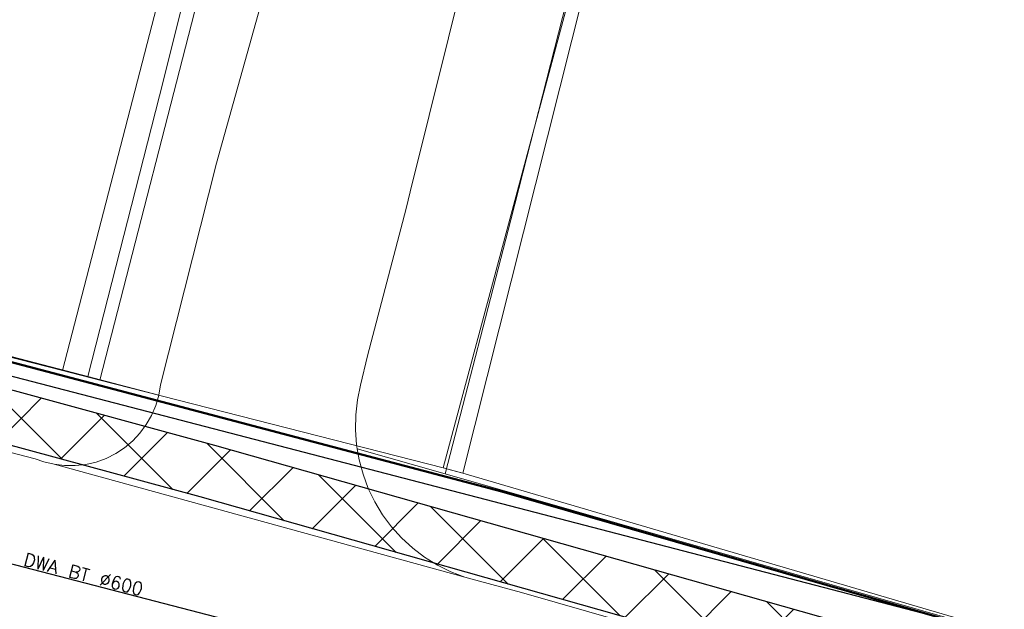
# Model space of a CAD drawing. Header units: metres. Extents: x 252743 to 254903, y 592696 to 593766.
# Tile 94 of 256: x 253849 to 253877, y 593019 to 593036. Entities that reach past the tile are written whole.
import ezdxf

# ---------------------------------------------------------------- set-up
doc = ezdxf.new("R2010")
doc.units = ezdxf.units.M
doc.linetypes.add('IMPORT-KG-KADASTRAAL-SO _2_', pattern=[0])
doc.linetypes.add('IMPORT-KG-PERCEEL-SO _2_', pattern=[0])
for name, color, linetype, lineweight in [('132034000_dwg', 8, 'Continuous', 5), ('ALGEMEEN WERKGRENS', 10, 'FENCELINE1', 50), ('B-BH-KG-GRENS_KADASTRAAL-G', 250, 'IMPORT-KG-KADASTRAAL-SO _2_', 18), ('B-BH-KG-GRENS_PERCEEL-G', 250, 'IMPORT-KG-PERCEEL-SO _2_', 18), ('B-BH-VH-GESLOTENVERHARDING-G', 250, 'Continuous', 18), ('B-BH-VH-OPENVERHARDING-G', 250, 'Continuous', 18)]:
    doc.layers.add(name, color=color, linetype=linetype, lineweight=lineweight)
doc.layers.add('ALGEMEEN HULP', color=6, linetype='Continuous', plot=False)
for name, color, linetype in [('B-RI-DWA-BETON', 8, 'Continuous'), ('B-RI-TEKST 200', 8, 'Continuous'), ('N-KL-NUTSSTROOK', 10, 'Continuous')]:
    doc.layers.add(name, color=color, linetype=linetype)
doc.layers.get('0').freeze()
doc.styles.add('B_STANDARD 200', font='txt.shx', dxfattribs={"height": 0.36})
doc.linetypes.add('FENCELINE1', pattern='A,6.35,-2.54,[133,ltypeshp.shx,S=2.54,R=0,X=-2.54,Y=0],-2.54,25.4', length=36.83)

# ---------------------------------------------------------------- blocks, each defined once
blk = doc.blocks.new('132034000_dwg_GWW-CAD Brk tekening 12A-1381409-Plot dakaanzicht')
at = {"layer": 'B-BH-KG-GRENS_KADASTRAAL-G', "color": 253, "linetype": 'Continuous', "lineweight": 9, "flags": 128}
for points in [[(253867533, 593046959), (253861189, 593023296), (253851589, 593025748), (253850549, 593026014), (253826611, 593032302), (253802004, 593038730)], [(253855205, 593044011), (253850549, 593026014), (253819922, 593033838), (253801426, 593038690)], [(253932563, 593036271), (253938242, 593066238), (253926405, 593068510), (253914560, 593070783), (253902677, 593073064), (253897159, 593043067), (253893528, 593043745), (253894446, 593049166), (253893528, 593043745), (253868164, 593048684), (253861737, 593023144)], [(253851589, 593025748), (253854565, 593037307), (253858631, 593056518)], [(253861737, 593023144), (253861189, 593023296), (253861424, 593023236), (253861737, 593023144), (253878723, 593018164), (253885794, 593016088), (253892219, 593014240), (253920748, 593006087), (253922787, 593005454), (253922556, 593005253), (253922787, 593005454), (253924502, 593006942), (253926742, 593017060), (253929025, 593028474), (253929998, 593033340), (253930676, 593036633), (253920681, 593038552), (253908816, 593040829), (253897159, 593043067)]]:
    blk.add_lwpolyline(points, dxfattribs=at)
at = {"layer": 'B-BH-KG-GRENS_PERCEEL-G', "color": 253, "linetype": 'Continuous', "lineweight": 9, "flags": 128}
for points in [[(253851589, 593025748), (253854565, 593037307), (253858631, 593056518), (253862425, 593074989), (253862860, 593077126)], [(253873717, 593077126), (253873233, 593074650), (253868397, 593051423), (253867878, 593048740), (253867533, 593046959), (253861189, 593023296), (253867533, 593046959), (253867878, 593048740), (253868164, 593048684), (253861737, 593023144), (253861424, 593023236), (253861189, 593023296), (253851589, 593025748)], [(253737248, 593055370), (253767006, 593047721), (253790885, 593041456), (253801426, 593038690), (253819922, 593033838), (253850549, 593026014), (253851589, 593025748), (253861189, 593023296), (253861424, 593023236), (253861737, 593023144), (253878723, 593018164), (253885794, 593016088), (253908592, 593009394)]]:
    blk.add_lwpolyline(points, dxfattribs=at)
for points in [[(253930676, 593036633), (253920681, 593038552), (253926405, 593068510), (253938242, 593066238), (253932563, 593036271), (253930676, 593036633), (253929998, 593033340), (253929025, 593028474), (253926742, 593017060), (253924502, 593006942), (253922787, 593005454), (253920748, 593006087), (253892219, 593014240), (253885794, 593016088), (253878723, 593018164), (253861737, 593023144), (253868164, 593048684), (253893528, 593043745), (253897159, 593043067), (253908816, 593040829), (253920681, 593038552)], [(253808022, 593064584), (253807796, 593063611), (253802004, 593038730), (253826611, 593032302), (253850549, 593026014), (253819922, 593033838), (253801426, 593038690), (253804870, 593052343), (253808546, 593066831), (253808045, 593064682)], [(253850549, 593026014), (253855205, 593044011), (253857048, 593050741), (253857339, 593051802), (253858631, 593056518), (253854565, 593037307), (253851589, 593025748), (253850549, 593026014), (253826611, 593032302), (253802004, 593038730), (253807796, 593063611), (253810418, 593062901), (253815373, 593061659), (253825187, 593059146), (253832260, 593057280), (253857048, 593050741), (253855205, 593044011)]]:
    blk.add_lwpolyline(points, close=True, dxfattribs=at)
blk = doc.blocks.new('132034000_dwg_GWW-CAD Bgt tekening 12A-1381416-Plot dakaanzicht')
at = {"layer": 'B-BH-VH-GESLOTENVERHARDING-G', "color": 253, "lineweight": 9, "flags": 128}
for points in [[(253850312, 593023398), (253850607, 593023361), (253850904, 593023360), (253851200, 593023393), (253851489, 593023460), (253851768, 593023561), (253852034, 593023694), (253852282, 593023858), (253852510, 593024049), (253852713, 593024266), (253852890, 593024505), (253853037, 593024763), (253853153, 593025037), (253853238, 593025330), (253853286, 593025615), (253854854, 593031811), (253855011, 593032375), (253857658, 593041838), (253861877, 593060679), (253865043, 593076605), (253865144, 593077126)], [(253863471, 593043888), (253860267, 593031006), (253860154, 593030546), (253859072, 593026429), (253858880, 593025604), (253858793, 593025193), (253858746, 593024776), (253858738, 593024356), (253858769, 593023937), (253858787, 593023832), (253858839, 593023523), (253858949, 593023118), (253859095, 593022724), (253859278, 593022346), (253859496, 593021987), (253859746, 593021650), (253860027, 593021338), (253860336, 593021054), (253860671, 593020800), (253861028, 593020578), (253861404, 593020391), (253861796, 593020240), (253850312, 593023398)]]:
    blk.add_lwpolyline(points, dxfattribs=at)
at = {"layer": 'B-BH-VH-OPENVERHARDING-G', "color": 253, "lineweight": 9, "flags": 128}
for points in [[(253865144, 593077126), (253865043, 593076605), (253861877, 593060679), (253857658, 593041838), (253855011, 593032375), (253854854, 593031811), (253853286, 593025615), (253853238, 593025330), (253851257, 593025847), (253853368, 593034125), (253856370, 593046174), (253860470, 593064230), (253863073, 593077126)], [(253873434, 593077126), (253872078, 593070145), (253868227, 593050547), (253868028, 593049516), (253867828, 593048750), (253867066, 593045842), (253863084, 593030228), (253861243, 593023128), (253858787, 593023832), (253858769, 593023937), (253858738, 593024356), (253858746, 593024776), (253858793, 593025193), (253858880, 593025604), (253859072, 593026429), (253860154, 593030546), (253860267, 593031006), (253863471, 593043888), (253868152, 593065149), (253870456, 593077126)], [(253802217, 593038645), (253851257, 593025847), (253853238, 593025330), (253853153, 593025037), (253853037, 593024763), (253852890, 593024505), (253852713, 593024266), (253852510, 593024049), (253852282, 593023858), (253852034, 593023694), (253851768, 593023561), (253851489, 593023460), (253851200, 593023393), (253850904, 593023360), (253850607, 593023361), (253850312, 593023398), (253850023, 593023469), (253849786, 593023548), (253833358, 593027828), (253818909, 593031598), (253802300, 593035952)], [(253802300, 593035952), (253818909, 593031598), (253833358, 593027828), (253849786, 593023548), (253850023, 593023469), (253850312, 593023398), (253861796, 593020240), (253862200, 593020127), (253863376, 593019812), (253885833, 593013368), (253900797, 593009088)], [(253900797, 593009088), (253885833, 593013368), (253863376, 593019812), (253862200, 593020127), (253861796, 593020240), (253861404, 593020391), (253861028, 593020578), (253860671, 593020800), (253860336, 593021054), (253860027, 593021338), (253859746, 593021650), (253859496, 593021987), (253859278, 593022346), (253859095, 593022724), (253858949, 593023118), (253858839, 593023523), (253858787, 593023832), (253861243, 593023128), (253886486, 593015889), (253909201, 593009376)]]:
    blk.add_lwpolyline(points, dxfattribs=at)
blk = doc.blocks.new('132034000_dwg-1357416-Plot dakaanzicht')
for name in ['132034000_dwg_GWW-CAD Brk tekening 12A-1381409-Plot dakaanzicht', '132034000_dwg_GWW-CAD Bgt tekening 12A-1381416-Plot dakaanzicht']:
    blk.add_blockref(name, (0, 0))

msp = doc.modelspace()

# ---------------------------------------------------------------- block references
at = {"layer": '132034000_dwg', "color": 253, "lineweight": 9, "xscale": 0.001, "yscale": 0.001, "zscale": 0.001}
msp.add_blockref('132034000_dwg-1357416-Plot dakaanzicht', (0, 0), dxfattribs=at)

# ---------------------------------------------------------------- next in the draw order: texts
at = {"layer": 'B-RI-TEKST 200', "insert": (253853.17, 593019.609), "char_height": 0.36, "width": 3.85773, "attachment_point": 9, "rotation": 345.4733, "style": 'B_STANDARD 200', "bg_fill": 3, "box_fill_scale": 1, "bg_fill_color": 256, "bg_fill_transparency": 0}
msp.add_mtext('\\pxql;DWA BT Ø600', dxfattribs=at)

# ---------------------------------------------------------------- next in the draw order: hatches: boundary and pattern name
at = {"layer": 'N-KL-NUTSSTROOK'}
h = msp.add_hatch(dxfattribs=at)
h.set_pattern_fill('ANSI37', color=256, scale=0.5)
h.paths.add_polyline_path([(253982.43, 592983.956), (253960.509, 592990.987), (253931.349, 593000.252), (253928.175, 593001.239), (253919.899, 593003.807), (253913.19, 593005.735), (253882.033, 593014.666), (253854.395, 593022.483), (253848.805, 593024.01), (253826.698, 593029.772), (253802.992, 593035.977), (253789.271, 593039.52), (253743.782, 593051.321), (253736.471, 593053.202), (253725.155, 593056.031), (253681.89, 593066.75), (253682.251, 593068.206), (253725.518, 593057.487), (253736.84, 593054.656), (253744.157, 593052.773), (253789.647, 593040.972), (253803.369, 593037.429), (253827.077, 593031.224), (253849.192, 593025.46), (253854.797, 593023.928), (253882.444, 593016.109), (253913.603, 593007.177), (253920.328, 593005.244), (253928.619, 593002.672), (253931.799, 593001.683), (253960.966, 592992.416), (253982.888, 592985.385)])

# ---------------------------------------------------------------- next in the draw order: linework, layer by layer
at = {"layer": 'ALGEMEEN HULP'}
msp.add_lwpolyline([(253681.679, 593069.399), (253878.723, 593018.164), (253985.858, 592984.311)], dxfattribs=at)
at = {"layer": 'ALGEMEEN WERKGRENS', "ltscale": 0.3}
msp.add_lwpolyline([(253685.732, 593068.089), (253769.686, 593047.088), (253787.727, 593042.262), (253838.409, 593029.075), (253862.83, 593022.638), (253897.424, 593012.683), (253927.283, 593003.747), (253983.948, 592985.984)], dxfattribs=at)
at = {"layer": 'B-RI-DWA-BETON'}
msp.add_line((253795.648, 593034.475), (253855.088, 593019.072), dxfattribs=at)
at = {"layer": 'N-KL-NUTSSTROOK'}
msp.add_lwpolyline([(253913.19, 593005.735), (253882.033, 593014.666), (253854.395, 593022.483), (253848.805, 593024.01), (253826.698, 593029.772), (253802.992, 593035.977), (253789.271, 593039.52), (253743.782, 593051.321), (253736.471, 593053.202), (253725.155, 593056.031), (253681.89, 593066.75), (253682.251, 593068.206), (253725.518, 593057.487), (253736.84, 593054.656), (253744.157, 593052.773), (253789.647, 593040.972), (253803.369, 593037.429), (253827.077, 593031.224), (253849.192, 593025.46), (253854.797, 593023.928), (253882.444, 593016.109), (253913.603, 593007.177)], dxfattribs=at)

doc.saveas('drawing.dxf')
